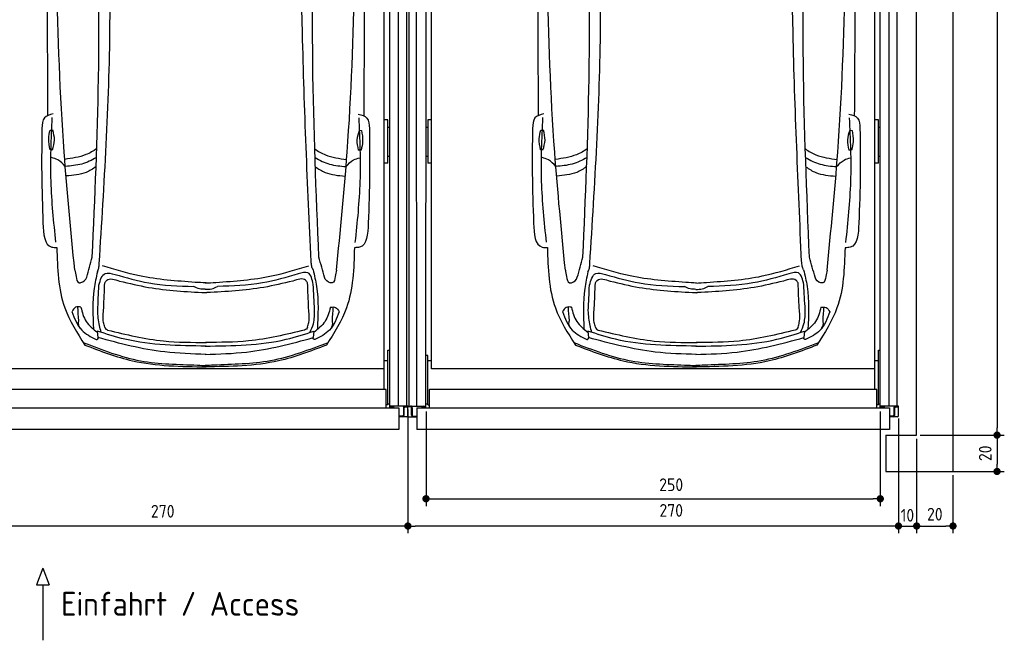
# Model space of a CAD drawing. Header units: millimetres. Extents: x 0 to 8982, y -929 to 5900.
# Tile 5 of 11: x 3563 to 8982, y -929 to 2486. Entities that reach past the tile are written whole.
import ezdxf

# ---------------------------------------------------------------- set-up
doc = ezdxf.new("R2010")
doc.units = ezdxf.units.MM
doc.layers.add('4', color=3, linetype='Continuous')
for name, color, linetype, lineweight in [('car', 10, 'Continuous', 25), ('Gebäude', 7, 'Continuous', 25), ('Plattform', 7, 'Continuous', 25)]:
    doc.layers.add(name, color=color, linetype=linetype, lineweight=lineweight)
doc.styles.get("Standard").update_dxf_attribs({"font": 'ISOCP.SHX'})
doc.dimstyles.new('GEN-ISO', dxfattribs={"dimscale": 20, "dimtxt": 3.5, "dimasz": 2, "dimexe": 2, "dimexo": 1, "dimgap": 1.5, "dimtad": 1, "dimdec": 1, "dimlfac": 0.1, "dimdsep": 46, "dimtxsty": 'STANDARD', "dimblk": 'PUNKT', "dimcen": 2, "dimclrd": 256, "dimclre": 256, "dimclrt": 2, "dimadec": 0, "dimazin": 0, "dimtp": 0.1, "dimtm": 0.1, "dimtfac": 0.71, "dimtdec": 1, "dimtmove": 2, "dimatfit": 3, "dimldrblk": 'PUNKT', "dimfxl": 2, "dimtolj": 1, "dimarcsym": 0})

# ---------------------------------------------------------------- blocks, each defined once
blk = doc.blocks.new('Car LP')
at = {"layer": 'car'}
for p, q in [((-596, 197.1), (-592.9, 161.4)), ((596.2, 196.6), (593, 160.9))]:
    blk.add_line(p, q, dxfattribs=at)
for points in [[(-855.6, 1302.8), (-840.6, 1302.8)], [(845.3, 1301.6), (858.2, 1301.3)], [(-843.2, 1194.2), (-856.2, 1194.2)], [(855.6, 1192.8), (840.6, 1193.1)]]:
    blk.add_lwpolyline(points, dxfattribs=at)
for points, knots in [([(-719.9, 532.3), (-741.2, 748.6), (-825.2, 1600.7), (-822.7, 2457.7), (-820.9, 3097.1)], [0, 0, 0, 0, 651.760698, 2567.87656, 2567.87656, 2567.87656, 2567.87656]), ([(720.3, 531.7), (741.8, 748), (826.6, 1600), (824.8, 2457), (823.5, 3096.4)], [0, 0, 0, 0, 651.760698, 2567.87656, 2567.87656, 2567.87656, 2567.87656]), ([(-868.7, 3077.8), (-870.5, 2733.1), (-872.8, 2165.5), (-870.5, 1597.9), (-869.3, 1382.1)], [30.231792, 30.231792, 30.231792, 30.231792, 135.773846, 200.510428, 200.510428, 200.510428, 200.510428]), ([(871.3, 3077.8), (872.8, 2728.1), (874.7, 2162.6), (871.9, 1597.2), (870.5, 1381.4)], [30.867502, 30.867502, 30.867502, 30.867502, 135.773846, 200.510428, 200.510428, 200.510428, 200.510428]), ([(580.3, 580), (561.7, 999.6), (527.8, 1763.9), (523.2, 2529), (521.2, 2874)], [0, 0, 0, 0, 1259.941445, 2295.01496, 2295.01496, 2295.01496, 2295.01496]), ([(-585.2, 568.2), (-557.6, 1005.1), (-509.4, 1766.4), (-533.7, 2528.7), (-544.1, 2853.5)], [0, 0, 0, 0, 1312.347302, 2286.809863, 2286.809863, 2286.809863, 2286.809863]), ([(-623.3, 604.1), (-608.8, 931.3), (-576.3, 1668.4), (-591.1, 2406.1), (-599.3, 2816.2)], [0, 0, 0, 0, 982.4164, 2212.74132, 2212.74132, 2212.74132, 2212.74132]), ([(623.8, 603.6), (609, 958.6), (578.3, 1695.7), (593.7, 2433.3), (601.7, 2815.7)], [0, 0, 0, 0, 1065.64856, 2212.719541, 2212.719541, 2212.719541, 2212.719541]), ([(-838.9, 1391.7), (-857.8, 1386.8), (-898, 1376.3), (-899.6, 1334.2), (-900.4, 1312)], [0, 0, 0, 0, 52.977364, 112.315044, 112.315044, 112.315044, 112.315044]), ([(-823.5, 685.4), (-835.3, 797.1), (-859.3, 1025.4), (-848.8, 1254.7), (-843.5, 1371.7)], [0, 0, 0, 0, 336.634843, 687.508242, 687.508242, 687.508242, 687.508242]), ([(824.1, 684.7), (835.9, 796.4), (860.1, 1024.7), (849.9, 1254), (844.6, 1371)], [0, 0, 0, 0, 336.634843, 687.508242, 687.508242, 687.508242, 687.508242]), ([(840.1, 1391), (859, 1386), (899.2, 1375.5), (900.7, 1333.5), (901.5, 1311.2)], [0, 0, 0, 0, 52.977364, 112.315044, 112.315044, 112.315044, 112.315044]), ([(-900.4, 1312), (-901.6, 1229.3), (-903.9, 1055.8), (-898, 882.3), (-894.9, 791.5)], [0, 0, 0, 0, 248.055751, 520.563277, 520.563277, 520.563277, 520.563277]), ([(-856.2, 1194.2), (-860.2, 1214.7), (-867.4, 1251), (-859.2, 1287), (-855.6, 1302.8)], [0, 0, 0, 0, 61.702274, 109.62737, 109.62737, 109.62737, 109.62737]), ([(-843.2, 1194.2), (-837.8, 1211.9), (-826.8, 1247.8), (-835.9, 1284.2), (-840.6, 1302.8)], [0, 0, 0, 0, 54.314538, 110.447745, 110.447745, 110.447745, 110.447745]), ([(845.3, 1301.6), (839.5, 1284), (827.8, 1248.3), (836.3, 1211.7), (840.6, 1193.1)], [0, 0, 0, 0, 54.314538, 110.447745, 110.447745, 110.447745, 110.447745]), ([(858.2, 1301.3), (861.8, 1280.8), (868.3, 1244.3), (859.4, 1208.5), (855.6, 1192.8)], [0, 0, 0, 0, 61.702274, 109.62737, 109.62737, 109.62737, 109.62737]), ([(901.5, 1311.2), (902.6, 1228.6), (904.8, 1055), (898.8, 881.6), (895.6, 790.8)], [0, 0, 0, 0, 248.055751, 520.563277, 520.563277, 520.563277, 520.563277]), ([(-599, 1200.5), (-618, 1187.5), (-671.8, 1156.1), (-735.1, 1147.2), (-774.8, 1141.6)], [7.448929, 7.448929, 7.448929, 7.448929, 14.333449, 26.290813, 26.290813, 26.290813, 26.290813]), ([(600.9, 1199.5), (619.6, 1186.6), (673.1, 1155.4), (736.1, 1146.6), (775.8, 1141)], [7.547649, 7.547649, 7.547649, 7.547649, 14.333449, 26.290813, 26.290813, 26.290813, 26.290813]), ([(-772.3, 1102.7), (-784.9, 1116.5), (-806.1, 1139.6), (-836, 1148), (-848, 1151.3)], [0, 0, 0, 0, 54.765289, 91.527008, 91.527008, 91.527008, 91.527008]), ([(-600.7, 1152.2), (-626.7, 1137), (-680.7, 1110.6), (-741.6, 1105.3), (-772.3, 1102.7)], [6.483065, 6.483065, 6.483065, 6.483065, 15.438065, 24.585476, 24.585476, 24.585476, 24.585476]), ([(602.5, 1151.2), (628.2, 1136.2), (682, 1110), (742.5, 1104.7), (773.2, 1102)], [6.572602, 6.572602, 6.572602, 6.572602, 15.438065, 24.585476, 24.585476, 24.585476, 24.585476]), ([(773.2, 1102), (785.9, 1115.8), (807.1, 1139), (837, 1147.3), (849, 1150.6)], [0, 0, 0, 0, 54.765289, 91.613946, 91.613946, 91.613946, 91.613946]), ([(-602.5, 1102.2), (-619.9, 1089.2), (-669.4, 1058.5), (-729.8, 1053.3), (-766.6, 1050.2)], [6.800586, 6.800586, 6.800586, 6.800586, 13.265249, 24.502716, 24.502716, 24.502716, 24.502716]), ([(604.2, 1101.1), (621.3, 1088.3), (670.6, 1057.9), (730.7, 1052.7), (767.5, 1049.5)], [6.892544, 6.892544, 6.892544, 6.892544, 13.265249, 24.502716, 24.502716, 24.502716, 24.502716]), ([(-894.9, 791.5), (-891.8, 730.8), (-888, 657.9), (-828.7, 656.6), (-818.8, 656.4)], [0, 0, 0, 0, 140.850131, 169.235796, 169.235796, 169.235796, 169.235796]), ([(895.6, 790.8), (892.4, 730.1), (888.6, 657.1), (829.3, 655.9), (819.4, 655.7)], [0, 0, 0, 0, 140.850131, 169.235796, 169.235796, 169.235796, 169.235796]), ([(-818.8, 656.4), (-815.4, 542.2), (-809.7, 348.7), (-706.8, 186.6), (-664.6, 120.2)], [0, 0, 0, 0, 334.52993, 566.921104, 566.921104, 566.921104, 566.921104]), ([(819.4, 655.7), (815.9, 541.5), (810, 348), (707, 186), (664.7, 119.6)], [0, 0, 0, 0, 334.52993, 566.921104, 566.921104, 566.921104, 566.921104]), ([(-595.3, 523.3), (-592.3, 530), (-586.1, 544.3), (-585.5, 559.9), (-585.2, 568.2)], [0, 0, 0, 0, 21.711608, 46.374134, 46.374134, 46.374134, 46.374134]), ([(-56.9, 464.9), (-159.9, 472.2), (-333.7, 484.6), (-499.9, 535.7), (-567.7, 556.5)], [0, 0, 0, 0, 308.408492, 520.414911, 520.414911, 520.414911, 520.414911]), ([(57.3, 464.9), (160.3, 472.1), (334.1, 484.3), (500.4, 535.2), (568.2, 556)], [0, 0, 0, 0, 308.408492, 520.414911, 520.414911, 520.414911, 520.414911]), ([(591.6, 533.8), (588.7, 540.5), (582.5, 554.8), (581.9, 570.4), (581.6, 578.7)], [0, 0, 0, 0, 21.711608, 46.374134, 46.374134, 46.374134, 46.374134]), ([(-719.9, 532.3), (-717.6, 521.4), (-712.8, 499), (-708.2, 464.2), (-694.3, 462.4), (-693.2, 462.3)], [0, 0, 0, 0, 35.919302, 74.031557, 77.204576, 77.204576, 77.204576, 77.204576]), ([(-693.2, 462.3), (-690.8, 462.5), (-673.7, 464.1), (-658.1, 479.5), (-654.1, 493.6)], [0, 0, 0, 0, 7.400463, 51.385285, 51.385285, 51.385285, 51.385285]), ([(-595.3, 523.3), (-601.9, 492.5), (-624.4, 389), (-620.4, 282.8), (-617.6, 208.2)], [0, 0, 0, 0, 94.366193, 316.782017, 316.782017, 316.782017, 316.782017]), ([(-587.2, 449.2), (-579.2, 477.5), (-565.2, 526.7), (-518.3, 514), (-498.3, 508.6)], [0, 0, 0, 0, 73.352898, 127.44191, 127.44191, 127.44191, 127.44191]), ([(-554.7, 463.2), (-551.4, 467.9), (-534, 492.8), (-500.6, 481.4), (-473.6, 472.1)], [0, 0, 0, 0, 16.670151, 87.364183, 87.364183, 87.364183, 87.364183]), ([(-498.3, 508.6), (-436.6, 490.8), (-295.1, 450), (-147.7, 444.9), (-64.5, 442)], [0, 0, 0, 0, 191.952394, 440.378972, 440.378972, 440.378972, 440.378972]), ([(509.6, 511.7), (444.3, 492.5), (299.3, 449.9), (148, 444.8), (64.9, 442)], [0, 0, 0, 0, 203.31675, 451.743327, 451.743327, 451.743327, 451.743327]), ([(561.2, 463.1), (557.8, 467.9), (540.5, 492.8), (507.1, 481.3), (480.1, 472.1)], [0, 0, 0, 0, 16.670151, 87.364183, 87.364183, 87.364183, 87.364183]), ([(592.1, 453), (586.4, 480.8), (576.3, 530.3), (529.8, 517.3), (509.6, 511.7)], [0, 0, 0, 0, 69.918957, 124.007969, 124.007969, 124.007969, 124.007969]), ([(591.6, 533.8), (598.8, 503.6), (624.3, 396.3), (619.1, 285.5), (615.4, 205.8)], [0, 0, 0, 0, 92.753902, 330.076226, 330.076226, 330.076226, 330.076226]), ([(693.6, 461.7), (691.2, 461.9), (674.1, 463.5), (658.5, 479), (654.5, 493.1)], [0, 0, 0, 0, 7.400463, 51.385285, 51.385285, 51.385285, 51.385285]), ([(720.3, 531.7), (718, 520.8), (713.2, 498.4), (708.6, 463.6), (694.7, 461.8), (693.6, 461.7)], [0, 0, 0, 0, 35.919302, 74.031557, 77.204576, 77.204576, 77.204576, 77.204576]), ([(-473.6, 472.1), (-420.5, 459.4), (-265.4, 422.5), (-106, 414.1), (-1.1, 408.6)], [0, 0, 0, 0, 163.555825, 477.487186, 477.487186, 477.487186, 477.487186]), ([(-1.8, 426.6), (-12.5, 426.8), (-34.5, 427.3), (-54.3, 437), (-64.5, 442)], [0, 0, 0, 0, 31.528731, 65.234557, 65.234557, 65.234557, 65.234557]), ([(-1.8, 426.6), (10.2, 426.6), (33.6, 426.7), (54.6, 437), (64.9, 442)], [0, 0, 0, 0, 35.520995, 69.226821, 69.226821, 69.226821, 69.226821]), ([(480.1, 472.1), (426.9, 459.4), (271.9, 422.5), (112.4, 414.1), (7.6, 408.6)], [0, 0, 0, 0, 163.555825, 477.487186, 477.487186, 477.487186, 477.487186]), ([(-1.1, 408.6), (0.3, 408.5), (3.2, 408.3), (6.1, 408.5), (7.6, 408.6)], [0, 0, 0, 0, 4.235461, 8.799002, 8.799002, 8.799002, 8.799002]), ([(-686.2, 328.4), (-696.6, 329.9), (-718.2, 332.8), (-729.2, 313.8), (-734.9, 304)], [0, 0, 0, 0, 28.797158, 59.6786, 59.6786, 59.6786, 59.6786]), ([(-686.5, 328.4), (-679.2, 300.8), (-664.4, 244.6), (-618.7, 208.7), (-595.4, 190.4)], [0, 0, 0, 0, 83.308532, 169.402132, 169.402132, 169.402132, 169.402132]), ([(686.8, 327.8), (679.4, 300.2), (664.6, 244.1), (618.8, 208.2), (595.6, 189.9)], [0, 0, 0, 0, 83.308532, 169.402132, 169.402132, 169.402132, 169.402132]), ([(686.5, 327.8), (696.9, 329.3), (718.5, 332.2), (729.5, 313.2), (735.2, 303.4)], [0, 0, 0, 0, 28.797158, 59.6786, 59.6786, 59.6786, 59.6786]), ([(-735.2, 304), (-721.3, 266.5), (-695.9, 198), (-631.2, 165.5), (-602, 150.7)], [0, 0, 0, 0, 114.922722, 209.881319, 209.881319, 209.881319, 209.881319]), ([(-573.9, 189.9), (-577.5, 202.3), (-589, 241.4), (-591.7, 282.1), (-593.6, 310)], [0, 0, 0, 0, 38.448585, 121.967316, 121.967316, 121.967316, 121.967316]), ([(-554.8, 219.2), (-557.3, 227.7), (-567, 261.3), (-563.4, 296.4), (-560.7, 322.7)], [0, 0, 0, 0, 26.522959, 104.304328, 104.304328, 104.304328, 104.304328]), ([(561.3, 219.2), (563.7, 227.7), (573.5, 261.2), (569.8, 296.4), (567.1, 322.6)], [0, 0, 0, 0, 26.522959, 104.304328, 104.304328, 104.304328, 104.304328]), ([(574.1, 189.5), (581.5, 205.2), (599.9, 244.7), (600.1, 288.5), (600.2, 314.9)], [0, 0, 0, 0, 51.645202, 129.398542, 129.398542, 129.398542, 129.398542]), ([(735.4, 303.4), (721.5, 265.9), (696.1, 197.4), (631.4, 164.9), (602.1, 150.2)], [0, 0, 0, 0, 114.922722, 209.881319, 209.881319, 209.881319, 209.881319]), ([(-690.4, 212.3), (-696.5, 224.2), (-703.6, 238.1), (-697.9, 251.8), (-697.9, 253.9)], [0, 0, 0, 0, 36.727695, 42.814175, 42.814175, 42.814175, 42.814175]), ([(-554.8, 219.2), (-553.1, 215), (-550, 207.4), (-542.6, 204.2), (-539.4, 202.7)], [0, 0, 0, 0, 13.079204, 23.364484, 23.364484, 23.364484, 23.364484]), ([(561.3, 219.2), (559.5, 214.9), (556.3, 207.1), (548.5, 204), (545, 202.6)], [0, 0, 0, 0, 13.079204, 24.121319, 24.121319, 24.121319, 24.121319]), ([(690.6, 211.7), (696.7, 223.6), (703.8, 237.5), (698.1, 251.2), (698.2, 253.3)], [0, 0, 0, 0, 36.727695, 42.814175, 42.814175, 42.814175, 42.814175]), ([(2.5, 114.4), (-148.3, 116), (-352.6, 118.1), (-545.6, 180.7), (-596, 197.1)], [0, 0, 0, 0, 447.972098, 606.654283, 606.654283, 606.654283, 606.654283]), ([(-539.4, 202.7), (-437.1, 177.9), (-258, 134.4), (-73.9, 134.7), (5.1, 134.9)], [0, 0, 0, 0, 314.141742, 550.389065, 550.389065, 550.389065, 550.389065]), ([(-2.4, 114.4), (148.4, 115.8), (352.7, 117.8), (545.7, 180.3), (596.2, 196.6)], [0, 0, 0, 0, 447.972098, 606.654283, 606.654283, 606.654283, 606.654283]), ([(545, 202.6), (442.7, 177.8), (263.6, 134.3), (79.5, 134.7), (0.5, 134.8)], [0, 0, 0, 0, 314.141742, 550.389065, 550.389065, 550.389065, 550.389065]), ([(-673.1, 133.6), (-569.3, 93.6), (-366.8, 15.6), (-133.1, 13.9), (-13, 8), (2.6, 7.2)], [0, 0, 0, 0, 331.171464, 645.410319, 692.125526, 692.125526, 692.125526, 692.125526]), ([(-664.6, 120.2), (-578, 87), (-364.1, 5), (-134.2, 1.9), (2.6, 0)], [0, 0, 0, 0, 276.566847, 682.500863, 682.500863, 682.500863, 682.500863]), ([(-602, 150.7), (-600.7, 150.9), (-595.2, 151.5), (-592.1, 156.6), (-589.8, 160.5)], [0, 0, 0, 0, 3.821179, 16.246783, 16.246783, 16.246783, 16.246783]), ([(2.5, 68.4), (-73.6, 70.8), (-275.5, 77.1), (-471.2, 128.2), (-592.9, 161.4)], [0, 0, 0, 0, 22.79473, 60.440533, 60.440533, 60.440533, 60.440533]), ([(664.7, 119.6), (578, 86.5), (364.1, 4.7), (134.2, 1.7), (-2.6, 0)], [0, 0, 0, 0, 276.566847, 682.500863, 682.500863, 682.500863, 682.500863]), ([(-2.5, 68.4), (73.7, 70.7), (275.6, 76.9), (471.3, 127.8), (593, 160.9)], [0, 0, 0, 0, 22.79473, 60.440533, 60.440533, 60.440533, 60.440533]), ([(673.2, 133.1), (569.3, 93.1), (366.8, 15.3), (133.1, 13.8), (13, 8), (-2.5, 7.2)], [0, 0, 0, 0, 331.171464, 645.410319, 692.125526, 692.125526, 692.125526, 692.125526]), ([(602.1, 150.2), (600.8, 150.4), (595.3, 151), (592.2, 156.1), (589.9, 160)], [0, 0, 0, 0, 3.821179, 16.246783, 16.246783, 16.246783, 16.246783])]:
    blk.add_open_spline(points, degree=3, knots=knots, dxfattribs=at)
for points in [[(-654.1, 493.6), (-643.8, 530.4), (-633.6, 567.3), (-623.3, 604.1)], [(654.5, 493.1), (644.3, 529.9), (634, 566.7), (623.8, 603.6)], [(-593.6, 310), (-591.5, 356.4), (-589.3, 402.8), (-587.2, 449.2)], [(-560.7, 322.7), (-558.7, 369.5), (-556.7, 416.3), (-554.7, 463.2)], [(2.5, 461.5), (-17.3, 462.7), (-37.1, 463.8), (-56.9, 464.9)], [(-2.1, 461.5), (17.7, 462.6), (37.5, 463.8), (57.3, 464.9)], [(567.1, 322.6), (565.1, 369.5), (563.1, 416.3), (561.2, 463.1)], [(600.2, 314.9), (597.5, 360.9), (594.8, 406.9), (592.1, 453)], [(-697.9, 253.9), (-699.6, 279.2), (-701.2, 304.6), (-702.9, 329.9)], [(698.2, 253.3), (699.8, 278.6), (701.5, 304), (703.1, 329.3)]]:
    blk.add_open_spline(points, degree=3, dxfattribs=at)
blk = doc.blocks.new('PUNKT')
at = {"layer": '4', "color": 0, "linetype": 'ByBlock'}
blk.add_line((-0.5, 0), (-1, 0), dxfattribs=at)
at = {"layer": '4', "color": 0, "linetype": 'ByBlock', "const_width": 0.5}
blk.add_lwpolyline([(-0.25, 0, 1), (0.25, 0, 1)], format="xyb", close=True, dxfattribs=at)
blk = doc.blocks.new('*D33')
at = {"layer": '4', "lineweight": -2, "transparency": 16777216}
for p, q in [((8400, 291.1), (8400, -340)), ((8500, 180.1), (8500, -340)), ((8360, -300), (8320, -300)), ((8400, -300), (8500, -300)), ((8540, -300), (8580, -300))]:
    blk.add_line(p, q, dxfattribs=at)
at = {"layer": 'Defpoints', "color": 0, "transparency": 16777216}
for p in [(8400, 311.1), (8500, 200.1), (8500, -300)]:
    blk.add_point(p, dxfattribs=at)
at = {"layer": '4', "lineweight": -2, "transparency": 16777216, "xscale": 40, "yscale": 40, "zscale": 40}
blk.add_blockref('PUNKT', (8400, -300), dxfattribs=at)
at = {"layer": '4', "lineweight": -2, "transparency": 16777216, "xscale": 40, "yscale": 40, "zscale": 40, "rotation": 180}
blk.add_blockref('PUNKT', (8500, -300), dxfattribs=at)
at = {"layer": '4', "color": 2, "transparency": 16777216, "insert": (8449.2, -240.8), "char_height": 70, "attachment_point": 5}
blk.add_mtext('10', dxfattribs=at)
blk = doc.blocks.new('*D34')
at = {"layer": '4', "lineweight": -2, "transparency": 16777216}
for p, q in [((5700, 340.1), (5700, -340)), ((8400, 286.1), (8400, -340)), ((8360, -300), (5740, -300))]:
    blk.add_line(p, q, dxfattribs=at)
at = {"layer": 'Defpoints', "color": 0, "transparency": 16777216}
for p in [(5700, 360.1), (8400, 306.1), (5700, -300)]:
    blk.add_point(p, dxfattribs=at)
at = {"layer": '4', "lineweight": -2, "transparency": 16777216, "xscale": 40, "yscale": 40, "zscale": 40, "rotation": 180}
blk.add_blockref('PUNKT', (5700, -300), dxfattribs=at)
at = {"layer": '4', "lineweight": -2, "transparency": 16777216, "xscale": 40, "yscale": 40, "zscale": 40}
blk.add_blockref('PUNKT', (8400, -300), dxfattribs=at)
at = {"layer": '4', "color": 2, "transparency": 16777216, "insert": (7149.2, -214.1), "char_height": 70, "attachment_point": 5}
blk.add_mtext('270', dxfattribs=at)
blk = doc.blocks.new('*D35')
at = {"layer": '4', "lineweight": -2, "transparency": 16777216}
for p, q in [((5799.7, 330.1), (5799.7, -190)), ((8300, 330.1), (8300, -190)), ((5839.7, -150), (8260, -150))]:
    blk.add_line(p, q, dxfattribs=at)
at = {"layer": 'Defpoints', "color": 0, "transparency": 16777216}
for p in [(5799.7, 350.1), (8300, 350.1), (8300, -150)]:
    blk.add_point(p, dxfattribs=at)
at = {"layer": '4', "lineweight": -2, "transparency": 16777216, "xscale": 40, "yscale": 40, "zscale": 40, "rotation": 180}
blk.add_blockref('PUNKT', (5799.7, -150), dxfattribs=at)
at = {"layer": '4', "lineweight": -2, "transparency": 16777216, "xscale": 40, "yscale": 40, "zscale": 40}
blk.add_blockref('PUNKT', (8300, -150), dxfattribs=at)
at = {"layer": '4', "color": 2, "transparency": 16777216, "insert": (7149.2, -72.7), "char_height": 70, "attachment_point": 5}
blk.add_mtext('250', dxfattribs=at)
blk = doc.blocks.new('*D36')
at = {"layer": '4', "lineweight": -2, "transparency": 16777216}
for p, q in [((8520, 5700), (8982.5, 5700)), ((8942.5, 5660), (8942.5, 240.1)), ((8520, 200.1), (8982.5, 200.1))]:
    blk.add_line(p, q, dxfattribs=at)
at = {"layer": 'Defpoints', "color": 0, "transparency": 16777216}
for p in [(8500, 5700), (8500, 200.1), (8942.5, 200.1)]:
    blk.add_point(p, dxfattribs=at)
at = {"layer": '4', "lineweight": -2, "transparency": 16777216, "xscale": 40, "yscale": 40, "zscale": 40}
for p, rotation in [((8942.5, 5700), 90), ((8942.5, 200.1), 270)]:
    blk.add_blockref('PUNKT', p, dxfattribs=dict(at, rotation=rotation))
at = {"layer": '4', "color": 2, "transparency": 16777216, "insert": (8877.5, 2950.1), "char_height": 70, "attachment_point": 5, "rotation": 90}
blk.add_mtext('550', dxfattribs=at)
blk = doc.blocks.new('*D37')
at = {"layer": '4', "lineweight": -2, "transparency": 16777216}
for p, q in [((8520, 200.1), (8982.5, 200.1)), ((8942.5, 160.1), (8942.5, 40)), ((8520, 0), (8982.5, 0))]:
    blk.add_line(p, q, dxfattribs=at)
at = {"layer": 'Defpoints', "color": 0, "transparency": 16777216}
for p in [(8500, 200.1), (8500, 0), (8942.5, 0)]:
    blk.add_point(p, dxfattribs=at)
at = {"layer": '4', "lineweight": -2, "transparency": 16777216, "xscale": 40, "yscale": 40, "zscale": 40}
for p, rotation in [((8942.5, 200.1), 90), ((8942.5, 0), 270)]:
    blk.add_blockref('PUNKT', p, dxfattribs=dict(at, rotation=rotation))
at = {"layer": '4', "color": 2, "transparency": 16777216, "insert": (8877.5, 100.1), "char_height": 70, "attachment_point": 5, "rotation": 90}
blk.add_mtext('20', dxfattribs=at)
blk = doc.blocks.new('*D38')
at = {"layer": '4', "lineweight": -2, "transparency": 16777216}
for p, q in [((8500, 180.1), (8500, -340)), ((8700, -20), (8700, -340)), ((8540, -300), (8660, -300))]:
    blk.add_line(p, q, dxfattribs=at)
at = {"layer": 'Defpoints', "color": 0, "transparency": 16777216}
for p in [(8500, 200.1), (8700, 0), (8700, -300)]:
    blk.add_point(p, dxfattribs=at)
at = {"layer": '4', "lineweight": -2, "transparency": 16777216, "xscale": 40, "yscale": 40, "zscale": 40, "rotation": 180}
blk.add_blockref('PUNKT', (8500, -300), dxfattribs=at)
at = {"layer": '4', "lineweight": -2, "transparency": 16777216, "xscale": 40, "yscale": 40, "zscale": 40}
blk.add_blockref('PUNKT', (8700, -300), dxfattribs=at)
at = {"layer": '4', "color": 2, "transparency": 16777216, "insert": (8600, -235), "char_height": 70, "attachment_point": 5}
blk.add_mtext('20', dxfattribs=at)
blk = doc.blocks.new('Gebäude_GL550_LP250')
at = {"layer": 'Gebäude'}
for p, q in [((5600, 5900), (5600, 0)), ((5400, 200), (5400, 5700)), ((5230, 200), (5230, 0)), ((5230, 200), (5400, 200)), ((5230, 0), (5600, 0))]:
    blk.add_line(p, q, dxfattribs=at)
blk = doc.blocks.new('6300_LP250_GL550')
at = {"layer": 'Plattform'}
for p, q in [((3006.9, 360.1), (3006.9, 5610.1)), ((3049.9, 360.1), (3044.9, 5610.1)), ((3099.6, 350.1), (3100, 5590.1)), ((5600, 350.1), (5600, 5610.1)), ((5648.5, 360.2), (5647.9, 5610.1)), ((5691.5, 5610.1), (5691.5, 360.1)), ((3129, 564.5), (3131, 5463.9)), ((5569, 452.1), (5569, 5463.2)), ((3110, 1934), (3110, 1695.7)), ((3129.5, 1934), (3110, 1934)), ((5590, 1934), (5569, 1934)), ((5590, 1695.7), (5590, 1934)), ((3100, 1895), (3110, 1895)), ((5590, 1895), (5600, 1895)), ((3100, 1734.2), (3110, 1734.2)), ((5590, 1734.2), (5600, 1734.2)), ((3129.4, 1695.7), (3110, 1695.7)), ((5590, 1695.7), (5569, 1695.7)), ((5590, 666.8), (5590, 667.2)), ((5590, 667.2), (5590, 667.2)), ((5590, 667.2), (5600, 667.2)), ((5590, 666.7), (5590, 666.8)), ((5590, 666.7), (5590, 666.7)), ((5590, 666.3), (5590, 666.7)), ((5590, 366.9), (5590, 666.3)), ((3110, 638.4), (3100, 638.4)), ((3110, 481.6), (3110, 638.4)), ((3129, 608), (3110, 608)), ((5590, 608), (5569, 608)), ((5569, 564.5), (3129, 564.5)), ((3110, 366.9), (3110, 481.6)), ((3118.3, 350.1), (3118, 450.2)), ((3120, 452.1), (5578, 452.1)), ((5580, 350.1), (5580, 450.2)), ((2999.9, 306.1), (2999.9, 360.1)), ((2999.9, 360.1), (3099.4, 360.1)), ((3014.4, 355.1), (2999.9, 355.1)), ((3019.4, 310.1), (3019.4, 350.1)), ((3024.4, 350.1), (3024.4, 310.1)), ((3099.6, 355.1), (3084.4, 355.1)), ((3100, 371.9), (3110, 371.9)), ((3110, 366.9), (3118, 366.9)), ((5590, 366.9), (5580, 366.9)), ((5590, 371.9), (5600, 371.9)), ((5700, 360.1), (5600, 360.1)), ((5600, 355.1), (5615, 355.1)), ((5675, 350.1), (5675, 310.1)), ((5680, 310.1), (5680, 350.1)), ((5684.7, 355.1), (5700, 355.1)), ((5700, 306.1), (5700, 360.1)), ((3005.9, 300.1), (3049.4, 300.1)), ((3029.4, 305.1), (3049.4, 305.1)), ((5670, 305.1), (5650, 305.1)), ((5694, 300.1), (5650, 300.1))]:
    blk.add_line(p, q, dxfattribs=at)
at = {"layer": 'Plattform', "color": 200}
for p, q in [((3049.4, 350.1), (5650, 350.1)), ((3049.4, 350.1), (3049.4, 230.1)), ((5650, 350.1), (5650, 230.1)), ((5650, 230.1), (3049.4, 230.1))]:
    blk.add_line(p, q, dxfattribs=at)
at = {"layer": 'Plattform'}
for centre, radius, start, end in [((3014.4, 350.1), 5, 0, 90), ((3014.4, 350.1), 10, 30, 87.3415), ((3014.4, 350.1), 10, 0, 29.9264), ((3084.4, 350.1), 10, 93.6319, 180), ((3084.4, 350.1), 5, 90, 180), ((5615, 350.1), 5, 0, 90), ((5615, 350.1), 10, 0, 86.3681), ((5685, 350.1), 10, 150.0736, 180), ((5685, 350.1), 10, 93.6319, 150), ((5685, 350.1), 5, 93.4991, 180), ((3005.9, 306.1), 6, 180, 270), ((3029.4, 310.1), 10, 180, 270), ((3029.4, 310.1), 5, 180, 270), ((5670, 310.1), 5, 270, 0), ((5670, 310.1), 10, 270, 0), ((5694, 306.1), 6, 270, 0)]:
    blk.add_arc(centre, radius, start, end, dxfattribs=at)
at = {"layer": 'Plattform', "extrusion": (0, 0, -1)}
blk.add_ellipse((3120, 450.2), major_axis=(-2, 0), ratio=0.948324, start_param=0, end_param=1.570796, dxfattribs=at)
at = {"layer": 'Plattform'}
blk.add_ellipse((5578, 450.2), major_axis=(2, 0), ratio=0.948324, start_param=0, end_param=1.570796, dxfattribs=at)
blk = doc.blocks.new('*D39')
at = {"layer": '4', "lineweight": -2, "transparency": 16777216}
for p, q in [((2999.9, 286.1), (2999.9, -340)), ((5700, 286.1), (5700, -340)), ((5660, -300), (3039.9, -300))]:
    blk.add_line(p, q, dxfattribs=at)
at = {"layer": 'Defpoints', "color": 0, "transparency": 16777216}
for p in [(2999.9, 306.1), (5700, 306.1), (2999.9, -300)]:
    blk.add_point(p, dxfattribs=at)
at = {"layer": '4', "lineweight": -2, "transparency": 16777216, "xscale": 40, "yscale": 40, "zscale": 40, "rotation": 180}
blk.add_blockref('PUNKT', (2999.9, -300), dxfattribs=at)
at = {"layer": '4', "lineweight": -2, "transparency": 16777216, "xscale": 40, "yscale": 40, "zscale": 40}
blk.add_blockref('PUNKT', (5700, -300), dxfattribs=at)
at = {"layer": '4', "color": 2, "transparency": 16777216, "insert": (4350.7, -218.8), "char_height": 70, "attachment_point": 5}
blk.add_mtext('270', dxfattribs=at)

msp = doc.modelspace()

# ---------------------------------------------------------------- linework, layer by layer
for p, q in [((3691.08, -531.46), (3656.57, -624.16)), ((3691.08, -531.46), (3725.58, -624.16)), ((3656.57, -624.16), (3725.58, -624.16)), ((3691.08, -624.16), (3691.08, -928.79))]:
    msp.add_line(p, q)

# ---------------------------------------------------------------- block references
for name, p in [('Gebäude_GL550_LP250', (3100, 0)), ('6300_LP250_GL550', (0, 0)), ('6300_LP250_GL550', (2700.03, -0.01))]:
    msp.add_blockref(name, p)
at = {"layer": 'car'}
for p in [(4586.5, 575.61), (7286.5, 575.36)]:
    msp.add_blockref('Car LP', p, dxfattribs=at)

# ---------------------------------------------------------------- texts
msp.add_text('Einfahrt / Access', height=131.25).set_placement((3791.49, -793.74))

# ---------------------------------------------------------------- dimensions: what is measured, and where the dimension line sits
at = {"layer": '4'}
for base, p1, p2, angle, picture, middle in [((8942.49, 200.11), (8500, 5700), (8500, 200.11), 90, '*D36', (8877.49, 2950.06)), ((8942.49, 0), (8500, 200.11), (8500, 0), 90, '*D37', (8877.49, 100.06)), ((8700, -300), (8500, 200.11), (8700, 0), 0, '*D38', (8600, -234.99))]:
    dim = msp.add_linear_dim(base=base, p1=p1, p2=p2, angle=angle, dimstyle='GEN-ISO', override={"dimtdec": 3, "dimtolj": 0}, dxfattribs=at)
    dim.commit()
    dim.dimension.update_dxf_attribs({"geometry": picture, "text_midpoint": middle})
for base, p1, p2, picture, middle in [((5699.97, -300), (8400, 306.11), (5699.97, 360.1), '*D34', (7149.15, -214.11)), ((8300, -150), (5799.66, 350.11), (8300, 350.11), '*D35', (7149.15, -72.73)), ((8500, -300), (8400, 311.13), (8500, 200.11), '*D33', (8449.15, -240.79))]:
    dim = msp.add_linear_dim(base=base, p1=p1, p2=p2, angle=0, dimstyle='GEN-ISO', override={"dimtdec": 3, "dimtolj": 0}, dxfattribs=at)
    dim.commit()
    dim.dimension.update_dxf_attribs({"geometry": picture, "text_midpoint": middle, "dimtype": 160})
dim = msp.add_linear_dim(base=(2999.94, -300), p1=(5699.97, 306.11), p2=(2999.94, 306.12), dimstyle='GEN-ISO', override={"dimtdec": 3, "dimtolj": 0}, dxfattribs=at)
dim.commit()
dim.dimension.update_dxf_attribs({"geometry": '*D39', "text_midpoint": (4350.68, -218.82), "dimtype": 160})

doc.saveas('drawing.dxf')
